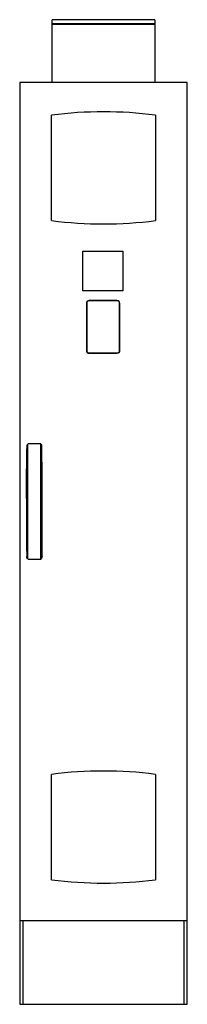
# Model space of a CAD drawing. Header units: millimetres. Extents: x 803 to 1203, y 198 to 2551.
import ezdxf

# ---------------------------------------------------------------- set-up
doc = ezdxf.new("R2010")
doc.units = ezdxf.units.MM
doc.header["$LTSCALE"] = 180.266816
doc.layers.get('0').update_dxf_attribs({"linetype": 'CONTINUOUS'})

msp = doc.modelspace()

# ---------------------------------------------------------------- linework, layer by layer
at = {"color": 7, "linetype": 'Continuous'}
for p, q in [((880.6, 2400.5), (880.6, 2550.5)), ((1125.6, 2550.5), (880.6, 2550.5)), ((1125.6, 2550.5), (1125.6, 2400.5)), ((1125.6, 2540.5), (880.6, 2540.5)), ((1125.6, 2539.2), (880.6, 2539.2)), ((803.1, 2400.5), (803.1, 198)), ((1203.1, 2400.5), (803.1, 2400.5)), ((1203.1, 198), (1203.1, 2400.5)), ((879.2, 2070.6), (879.2, 2322.4)), ((1126.9, 2322.4), (1126.9, 2070.6)), ((953.9, 1902.3), (953.9, 1997.5)), ((953.9, 1997.5), (1049.1, 1997.5)), ((1049.1, 1997.5), (1049.1, 1902.3)), ((1049.1, 1902.3), (953.9, 1902.3)), ((962.3, 1872.5), (962.9, 1872.9)), ((962.3, 1872.5), (962.3, 1760.2)), ((962.9, 1872.9), (962.9, 1760.4)), ((969.2, 1879.5), (968.9, 1878.9)), ((1035.6, 1878.9), (968.9, 1878.9)), ((1035.2, 1879.5), (969.2, 1879.5)), ((1035.2, 1879.5), (1035.6, 1878.9)), ((1041.6, 1760.4), (1041.6, 1872.9)), ((1042.2, 1872.5), (1041.6, 1872.9)), ((1042.2, 1760.5), (1042.2, 1872.5)), ((962.3, 1760.2), (962.9, 1760.4)), ((968.8, 1753.7), (968.9, 1754.4)), ((968.8, 1753.7), (1035.4, 1753.7)), ((968.9, 1754.4), (1035.6, 1754.4)), ((1035.4, 1753.7), (1035.6, 1754.4)), ((1042.2, 1760.5), (1041.6, 1760.4)), ((822.8, 1261.9), (822.8, 1536.8)), ((853.3, 1261.9), (853.3, 1536.8)), ((819.6, 1406.3), (819.6, 1333.6)), ((856.6, 1333.6), (856.6, 1406.3)), ((879.2, 495.6), (879.2, 747.4)), ((1126.9, 747.4), (1126.9, 495.6)), ((803.1, 398), (1203.1, 398)), ((811.7, 198), (811.7, 398)), ((1194.5, 398), (1194.5, 198)), ((803.1, 198), (1203.1, 198))]:
    msp.add_line(p, q, dxfattribs=at)
for centre, radius, start, end in [((1003.1, 1365.5), 964.9, 82.6245, 97.3755), ((1003.1, 3027.5), 964.9, 262.6245, 277.3755), ((969.2, 1872.5), 6.98, 90.0065, 179.9936), ((968.9, 1872.9), 6, 90.0066, 179.9935), ((1035.2, 1872.5), 7.01, 0.0065, 89.9936), ((1035.6, 1872.9), 6, 0.004, 89.996), ((968.8, 1760.2), 6.57, 180.0058, 269.9949), ((968.9, 1760.4), 6, 180.004, 269.996), ((1035.4, 1760.5), 6.82, 270.0058, 359.9949), ((1035.6, 1760.4), 6, 270.004, 359.996), ((838.1, 891.5), 645.5, 88.6479, 91.3521), ((13758.7, 1324), 12939.1, 179.95744, 180.24889), ((-12082.5, 1324), 12939.1, 359.75111, 0.04256), ((838.1, 1851.1), 589.4, 268.5191, 271.4809), ((1003.1, -209.5), 964.9, 82.6245, 97.3755), ((1003.1, 1452.5), 964.9, 262.6245, 277.3755)]:
    msp.add_arc(centre, radius, start, end, dxfattribs=at)
for points in [[(819.6, 1406.3), (819.6, 1448.7), (819.5, 1491.1), (820.5, 1533.6)], [(856.6, 1406.3), (856.6, 1448.7), (856.6, 1491.1), (855.7, 1533.6)]]:
    msp.add_open_spline(points, degree=3, dxfattribs=at)
for points, knots in [([(820.5, 1533.6), (820.6, 1533.8), (821.3, 1535), (822.1, 1536), (822.8, 1536.8)], [0, 0, 0, 0, 0.23084, 1, 1, 1, 1]), ([(853.3, 1536.8), (853.6, 1536.5), (854.5, 1535.5), (855.3, 1534.4), (855.7, 1533.6)], [0, 0, 0, 0, 0.271275, 1, 1, 1, 1]), ([(822.8, 1261.9), (822.4, 1262.4), (821, 1264.1), (820, 1266.2), (819.7, 1267.8)], [0, 0, 0, 0, 0.279752, 1, 1, 1, 1]), ([(856.5, 1267.8), (856.4, 1267.3), (855.8, 1265.1), (854.5, 1263.2), (853.3, 1261.9)], [0, 0, 0, 0, 0.227447, 1, 1, 1, 1])]:
    msp.add_open_spline(points, degree=3, knots=knots, dxfattribs=at)

doc.saveas('drawing.dxf')
